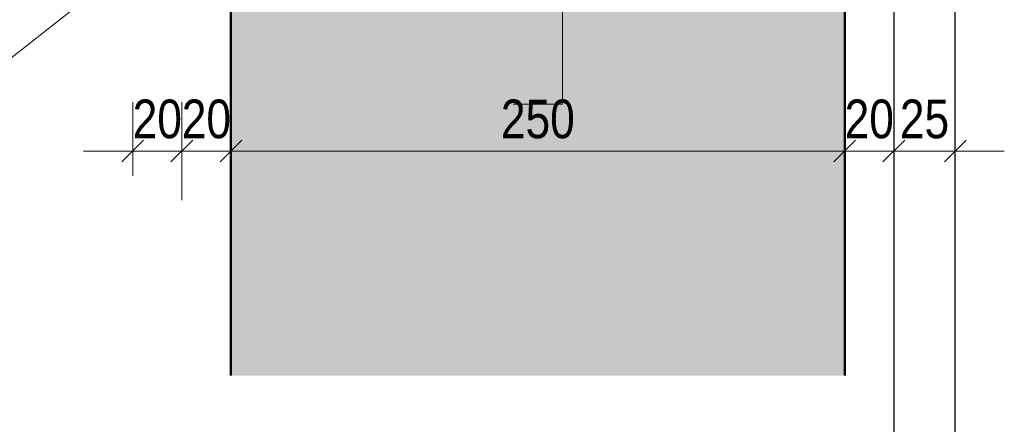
# Model space of a CAD drawing. Header units: millimetres. Extents: x 0 to 6.08, y 0 to 5.27.
# Tile 20 of 54: x 2.16 to 2.56, y 1.9 to 2.07. Entities that reach past the tile are written whole.
import ezdxf

# ---------------------------------------------------------------- set-up
doc = ezdxf.new("R2010")
doc.units = ezdxf.units.MM
doc.linetypes.add('HIDDEN', pattern=[0.375, 0.25, -0.125])
doc.styles.add('Arial Narrow', font='ARIALN.TTF')
doc.dimstyles.new('Arch_Strakon_dimstyle', dxfattribs={"dimtxt": 1.575, "dimasz": 1, "dimexe": 1.25, "dimexo": 0.0625, "dimgap": 1, "dimtad": 0, "dimdec": 5, "dimzin": 12, "dimdsep": 46, "dimtxsty": 'Arial Narrow', "dimblk": 'Arrowhead_Tick', "dimsah": 1, "dimcen": 0, "dimse1": 1, "dimse2": 1, "dimclrd": 6, "dimclrt": 2, "dimazin": 0, "dimtfac": 1, "dimtdec": 4, "dimtmove": 0, "dimatfit": 3, "dimldrblk": 'NONE', "dimfxl": 1, "dimtvp": 1, "dimtolj": 1, "dimtzin": 0, "dimlwd": 13, "dimarcsym": 2})

# ---------------------------------------------------------------- blocks, each defined once
blk = doc.blocks.new('Arrowhead_Tick')
at = {"color": 0, "linetype": 'Continuous', "lineweight": -2, "ltscale": 0.2}
for p, q in [((0, 2), (0, -1)), ((-1, 0), (0, 0)), ((1, 0), (0, 0))]:
    blk.add_line(p, q, dxfattribs=at)
at = {"color": 2, "linetype": 'Continuous', "lineweight": 35, "ltscale": 0.2}
blk.add_line((0.442, 0.442), (-0.442, -0.442), dxfattribs=at)
blk = doc.blocks.new('*D135')
at = {"color": 6, "linetype": 'Continuous', "lineweight": 13}
for p, q in [((2.19137, 2.01559), (2.18137, 2.01559)), ((2.20137, 2.01559), (2.22137, 2.01559)), ((2.23137, 2.01559), (2.24137, 2.01559))]:
    blk.add_line(p, q, dxfattribs=at)
at = {"layer": 'Defpoints', "color": 0}
for p in [(2.20137, 2.1447), (2.22137, 2.1447), (2.22137, 2.01559)]:
    blk.add_point(p, dxfattribs=at)
at = {"color": 6, "lineweight": 13, "xscale": 0.01, "yscale": 0.01, "zscale": 0.01}
blk.add_blockref('Arrowhead_Tick', (2.20137, 2.01559), dxfattribs=at)
at = {"color": 6, "lineweight": 13, "xscale": 0.01, "yscale": 0.01, "zscale": 0.01, "rotation": 180}
blk.add_blockref('Arrowhead_Tick', (2.22137, 2.01559), dxfattribs=at)
at = {"color": 2, "lineweight": 35, "insert": (2.21137, 2.02863), "char_height": 0.01575, "attachment_point": 5, "style": 'Arial Narrow'}
blk.add_mtext('\\A1;20', dxfattribs=at)
blk = doc.blocks.new('_None')
blk = doc.blocks.new('*D136')
at = {"color": 6, "linetype": 'Continuous', "lineweight": 13}
for p, q in [((2.21137, 2.01559), (2.20137, 2.01559)), ((2.22137, 2.01559), (2.24137, 2.01559)), ((2.25137, 2.01559), (2.26137, 2.01559))]:
    blk.add_line(p, q, dxfattribs=at)
at = {"layer": 'Defpoints', "color": 0}
for p in [(2.22137, 2.1447), (2.24137, 2.01559), (2.24137, 1.92411)]:
    blk.add_point(p, dxfattribs=at)
at = {"color": 6, "lineweight": 13, "xscale": 0.01, "yscale": 0.01, "zscale": 0.01}
blk.add_blockref('Arrowhead_Tick', (2.22137, 2.01559), dxfattribs=at)
at = {"color": 6, "lineweight": 13, "xscale": 0.01, "yscale": 0.01, "zscale": 0.01, "rotation": 180}
blk.add_blockref('Arrowhead_Tick', (2.24137, 2.01559), dxfattribs=at)
at = {"color": 2, "lineweight": 35, "insert": (2.23137, 2.02863), "char_height": 0.01575, "attachment_point": 5, "style": 'Arial Narrow'}
blk.add_mtext('\\A1;20', dxfattribs=at)
blk = doc.blocks.new('*D137')
at = {"color": 6, "linetype": 'Continuous', "lineweight": 13}
blk.add_line((2.25137, 2.01559), (2.48137, 2.01559), dxfattribs=at)
at = {"layer": 'Defpoints', "color": 0}
for p in [(2.49137, 2.01559), (2.24137, 1.92411), (2.49137, 1.92411)]:
    blk.add_point(p, dxfattribs=at)
at = {"color": 6, "lineweight": 13, "xscale": 0.01, "yscale": 0.01, "zscale": 0.01}
blk.add_blockref('Arrowhead_Tick', (2.49137, 2.01559), dxfattribs=at)
at = {"color": 6, "lineweight": 13, "xscale": 0.01, "yscale": 0.01, "zscale": 0.01, "rotation": 180}
blk.add_blockref('Arrowhead_Tick', (2.24137, 2.01559), dxfattribs=at)
at = {"color": 2, "lineweight": 35, "insert": (2.36637, 2.02863), "char_height": 0.01575, "attachment_point": 5, "style": 'Arial Narrow'}
blk.add_mtext('\\A1;250', dxfattribs=at)
blk = doc.blocks.new('*D138')
at = {"color": 6, "linetype": 'Continuous', "lineweight": 13}
for p, q in [((2.48137, 2.01559), (2.47137, 2.01559)), ((2.49137, 2.01559), (2.51137, 2.01559)), ((2.52137, 2.01559), (2.53137, 2.01559))]:
    blk.add_line(p, q, dxfattribs=at)
at = {"layer": 'Defpoints', "color": 0}
for p in [(2.51137, 2.01559), (2.49137, 1.92411), (2.51137, 1.8197)]:
    blk.add_point(p, dxfattribs=at)
at = {"color": 6, "lineweight": 13, "xscale": 0.01, "yscale": 0.01, "zscale": 0.01}
for p, rotation in [((2.49137, 2.01559), 359.9999999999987), ((2.51137, 2.01559), 179.9999999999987)]:
    blk.add_blockref('Arrowhead_Tick', p, dxfattribs=dict(at, rotation=rotation))
at = {"color": 2, "lineweight": 35, "insert": (2.50137, 2.02863), "char_height": 0.01575, "attachment_point": 5, "style": 'Arial Narrow'}
blk.add_mtext('\\A1;20', dxfattribs=at)
blk = doc.blocks.new('*D139')
at = {"color": 6, "linetype": 'Continuous', "lineweight": 13}
for p, q in [((2.50137, 2.01559), (2.49137, 2.01559)), ((2.51137, 2.01559), (2.53637, 2.01559)), ((2.54637, 2.01559), (2.55637, 2.01559))]:
    blk.add_line(p, q, dxfattribs=at)
at = {"layer": 'Defpoints', "color": 0}
for p in [(2.53637, 2.01559), (2.51137, 1.8197), (2.53637, 1.8197)]:
    blk.add_point(p, dxfattribs=at)
at = {"color": 6, "lineweight": 13, "xscale": 0.01, "yscale": 0.01, "zscale": 0.01}
blk.add_blockref('Arrowhead_Tick', (2.51137, 2.01559), dxfattribs=at)
at = {"color": 6, "lineweight": 13, "xscale": 0.01, "yscale": 0.01, "zscale": 0.01, "rotation": 180}
blk.add_blockref('Arrowhead_Tick', (2.53637, 2.01559), dxfattribs=at)
at = {"color": 2, "lineweight": 35, "insert": (2.52387, 2.02863), "char_height": 0.01575, "attachment_point": 5, "style": 'Arial Narrow'}
blk.add_mtext('\\A1;25', dxfattribs=at)

msp = doc.modelspace()

# ---------------------------------------------------------------- hatches: boundary and pattern name
at = {"lineweight": 18, "true_color": 0xceffce}
msp.add_hatch(color=254, dxfattribs=at).paths.add_polyline_path([(2.491372, 2.184705), (2.491372, 1.924106), (2.241372, 1.924106), (2.241372, 2.184705)])

# ---------------------------------------------------------------- linework, layer by layer
at = {"color": 3, "linetype": 'Continuous', "lineweight": 25}
for p, q in [((2.511372, 2.429705), (2.511372, 1.819705)), ((2.536372, 1.819705), (2.536372, 2.429705))]:
    msp.add_line(p, q, dxfattribs=at)
at = {"color": 6, "linetype": 'Continuous', "lineweight": 13}
msp.add_line((2.039926, 1.965759), (2.352352, 2.211223), dxfattribs=at)
at = {"color": 4, "linetype": 'Continuous', "lineweight": 50}
for p, q in [((2.241372, 2.184705), (2.241372, 1.924106)), ((2.491372, 2.184705), (2.491372, 1.924106))]:
    msp.add_line(p, q, dxfattribs=at)
at = {"color": 6, "linetype": 'HIDDEN', "lineweight": 13, "ltscale": 0.05}
for p, q in [((2.356372, 2.184705), (2.356372, 2.034705)), ((2.376372, 2.034705), (2.376372, 2.184705)), ((2.356372, 2.034705), (2.376372, 2.034705))]:
    msp.add_line(p, q, dxfattribs=at)

# ---------------------------------------------------------------- dimensions: what is measured, and where the dimension line sits
at = {"lineweight": 35}
for base, p1, p2, text, picture, middle in [((2.221372, 2.015586), (2.201372, 2.144705), (2.221372, 2.144705), '20', '*D135', (2.211372, 2.015586)), ((2.241372, 2.015586), (2.221372, 2.144705), (2.241372, 1.924106), '20', '*D136', (2.231372, 2.015586)), ((2.491372, 2.015586), (2.241372, 1.924106), (2.491372, 1.924106), '250', '*D137', (2.366372, 2.015586)), ((2.511372, 2.015586), (2.491372, 1.924106), (2.511372, 1.819705), '20', '*D138', (2.501372, 2.015586)), ((2.536372, 2.015586), (2.511372, 1.819705), (2.536372, 1.819705), '25', '*D139', (2.523872, 2.015586))]:
    dim = msp.add_linear_dim(base=base, p1=p1, p2=p2, text=text, dimstyle='Arch_Strakon_dimstyle', override={"dimscale": 0.01, "dimtxt": 1.575, "dimasz": 1, "dimgap": 0.5, "dimtad": 1, "dimjust": 0, "dimtih": 0, "dimtoh": 0, "dimdec": 5, "dimdsep": 46, "dimtxsty": 'Arial Narrow', "dimclrd": 6, "dimclrt": 2, "dimtix": 1, "dimtofl": 255, "dimtmove": 0, "dimatfit": 2, "dimfxl": 0, "dimfxlon": 0, "dimtvp": 31.746032, "dimlwd": 13}, dxfattribs=at)
    dim.commit()
    dim.dimension.update_dxf_attribs({"geometry": picture, "text_midpoint": middle, "dimtype": 160})

doc.saveas('drawing.dxf')
